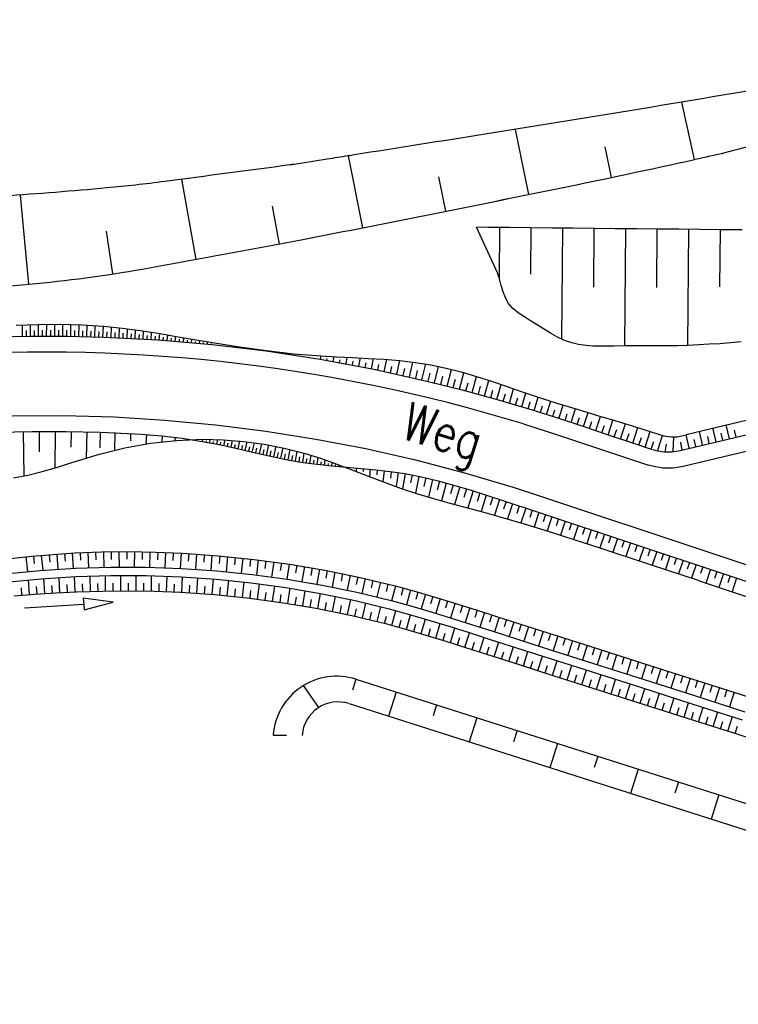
# Model space of a CAD drawing. Extents: x 0 to 1135, y 0 to 420.
# Tile 19 of 81: x 448 to 482, y 45 to 91. Entities that reach past the tile are written whole.
import ezdxf

# ---------------------------------------------------------------- set-up
doc = ezdxf.new("R2010")
doc.units = 0
doc.header["$LTSCALE"] = 2
doc.header["$MEASUREMENT"] = 0
doc.linetypes.add('AUSGEZOGEN', pattern=[0])
for name, color, linetype in [('BOESCHG', 8, 'AUSGEZOGEN'), ('Regenrückhaltebecken', 15, 'CONTINUOUS'), ('RRB', 4, 'AUSGEZOGEN'), ('SCHRIFT', 8, 'AUSGEZOGEN'), ('Wege', 15, 'CONTINUOUS')]:
    doc.layers.add(name, color=color, linetype=linetype)
doc.styles.add('ROMANS', font='romans.shx', dxfattribs={"width": 0.8})

msp = doc.modelspace()

# ---------------------------------------------------------------- linework, layer by layer
at = {"layer": 'BOESCHG'}
for p, q in [((479.713, 84.803), (479.113, 87.514)), ((471.885, 83.153), (471.26, 86.229)), ((475.803, 83.96), (475.497, 85.412)), ((464.041, 81.581), (463.369, 84.979)), ((456.181, 80.09), (455.489, 83.872)), ((467.964, 82.362), (467.639, 83.983)), ((448.272, 78.912), (447.87, 83.129)), ((460.115, 80.814), (459.78, 82.604)), ((452.241, 79.402), (451.935, 81.418))]:
    msp.add_line(p, q, dxfattribs=at)
at = {"layer": 'BOESCHG', "flags": 128}
msp.add_lwpolyline([(491.351, 87.728, 0.012225), (497.87, 89.572, 0.056242), (499.223, 90.164, 0.166971), (499.986, 91.042, 0.111951), (500.26, 92.73, 0.000797), (500.111, 95.083, 0.000134), (499.195, 109.121, 0.000108), (498.316, 122.491, 0.000342), (498.035, 126.71, 0.083011), (497.208, 130.199, 0.080899), (495.254, 133.315, 0.069591), (493.033, 135.226, 0.052194), (489.552, 136.982, 0.023628), (485.152, 138.419, 0.028294), (481.372, 139.232, 0.023549), (475.201, 139.902, 0.030803), (470.452, 139.899, 0.017703), (466.799, 139.542, 0.019195), (463.462, 138.965, 0.027047), (460.142, 138.068, 0.041008), (458.05, 137.184, 0.044655), (456.286, 136.051, 0.031274), (454.044, 134.073, 0.055792), (451.161, 130.464, -0.066635), (448.679, 127.491, -0.007216), (446.027, 125.129, 0.003732), (440.869, 120.598, 0.004766), (434.516, 114.824, 0.018013), (432.906, 113.221, 0.139487), (431.866, 111.194, 0.07669), (431.686, 107.111, 0.002816), (432.018, 104.228, -0.002001), (432.492, 100.172, -0.006098), (433.651, 88.624, 0.012268), (434.299, 82.891, 0.068424), (434.63, 81.709, 0.062356), (435.316, 80.552, 0.112055), (436.02, 79.973, 0.051526), (437.855, 79.278, 0.07207), (443.534, 78.62, 0.037905), (454.305, 79.748, 0.000641), (459.79, 80.754, 0.002617), (461.132, 81.01, 0.002155), (473.749, 83.535, 0.004263), (480.112, 84.893, 0.007068), (481.516, 85.226, 0.001005)], format="xyb", close=True, dxfattribs=at)
at = {"layer": 'BOESCHG'}
msp.add_lwpolyline([(495.217, 93.485, -0.010609), (493.742, 91.427, -0.035963), (493.251, 90.862, -0.02868), (492.869, 90.522, -0.03521), (492.525, 90.287, -0.050395), (491.827, 89.969, -0.027124), (490.455, 89.585, -0.011622), (485.446, 88.595, -0.003747), (469.822, 86.001, -0.000012), (463.644, 85.023, -0.000238), (463.34, 84.975, -0.000147), (462.367, 84.822, -0.000091), (460.802, 84.577, -0.005833), (460.607, 84.549, -0.000193), (454.681, 83.766, -0.010031), (451.952, 83.462, -0.005648), (447.091, 83.074)], format="xyb", dxfattribs=at)
at = {"layer": 'Regenrückhaltebecken', "linetype": 'Continuous'}
for p, q in [((470.504, 81.592), (470.486, 79.228)), ((471.993, 81.577), (471.976, 79.39)), ((473.481, 81.562), (473.441, 76.322)), ((474.97, 81.548), (474.948, 78.769)), ((476.458, 81.533), (476.416, 75.998)), ((477.947, 81.518), (477.925, 78.76)), ((479.435, 81.503), (479.393, 76.022)), ((480.924, 81.489), (480.903, 78.796))]:
    msp.add_line(p, q, dxfattribs=at)
for points in [[(481.918, 76.185), (480.918, 76.106), (480.417, 76.075), (479.917, 76.047), (479.417, 76.023), (478.916, 76.006), (478.416, 76.001), (477.916, 76.002), (477.416, 76), (476.916, 75.998), (476.416, 75.998), (475.916, 75.995), (475.583, 75.988), (475.25, 75.984), (474.916, 75.991), (474.579, 76.015), (474.245, 76.063), (473.918, 76.141), (473.574, 76.263), (473.242, 76.418), (472.922, 76.595), (472.59, 76.801), (472.261, 77.012), (471.928, 77.221), (471.653, 77.386), (471.386, 77.561), (471.141, 77.761), (470.936, 78.004), (470.795, 78.264), (470.684, 78.555), (470.592, 78.86), (470.505, 79.163), (470.411, 79.448), (469.425, 81.603)], [(481.971, 81.478), (480.971, 81.488), (479.971, 81.498), (478.971, 81.508), (477.971, 81.518), (476.971, 81.528), (475.971, 81.538), (474.971, 81.548), (473.971, 81.558), (472.971, 81.567), (471.971, 81.577), (470.971, 81.587), (469.971, 81.597), (469.425, 81.603)]]:
    msp.add_lwpolyline(points, dxfattribs=at)
at = {"layer": 'RRB', "flags": 128}
msp.add_lwpolyline([(491.351, 87.728, 0.012225), (497.87, 89.572, 0.056242), (499.223, 90.164, 0.166971), (499.986, 91.042, 0.111951), (500.26, 92.73, 0.000797), (500.111, 95.082, 0.000134), (499.195, 109.121, 0.000108), (498.316, 122.491, 0.000342), (498.035, 126.71, 0.083011), (497.208, 130.199, 0.080899), (495.254, 133.315, 0.069591), (493.033, 135.226, 0.052194), (489.552, 136.982, 0.023628), (485.152, 138.419, 0.028294), (481.372, 139.232, 0.023549), (475.201, 139.902, 0.030803), (470.453, 139.899, 0.017703), (466.799, 139.542, 0.019195), (463.463, 138.965, 0.027047), (460.142, 138.068, 0.041008), (458.05, 137.184, 0.044655), (456.286, 136.051, 0.031274), (454.044, 134.073, 0.055792), (451.161, 130.464, -0.066635), (448.679, 127.491, -0.007216), (446.027, 125.129, 0.003732), (440.869, 120.598, 0.004766), (434.516, 114.824, 0.018013), (432.906, 113.221, 0.139487), (431.866, 111.194, 0.07669), (431.686, 107.111, 0.002816), (432.018, 104.228, -0.002001), (432.492, 100.172, -0.006098), (433.651, 88.624, 0.012268), (434.299, 82.891, 0.068424), (434.63, 81.709, 0.062356), (435.316, 80.551, 0.112055), (436.02, 79.973, 0.051526), (437.855, 79.278, 0.07207), (443.534, 78.62, 0.037905), (454.305, 79.748, 0.000641), (459.79, 80.754, 0.002617), (461.132, 81.01, 0.002155), (473.749, 83.534, 0.004263), (480.112, 84.893, 0.007068), (481.516, 85.226, 0.001005)], format="xyb", close=True, dxfattribs=at)
at = {"layer": 'Wege', "linetype": 'Continuous'}
for p, q in [((447.971, 76.454), (447.963, 76.989)), ((448.349, 76.458), (448.347, 77.003)), ((448.73, 76.461), (448.729, 77.013)), ((449.11, 76.462), (449.112, 77.02)), ((449.49, 76.461), (449.494, 77.023)), ((449.87, 76.458), (449.877, 77.021)), ((450.251, 76.453), (450.259, 77.015)), ((450.63, 76.446), (450.642, 77.003)), ((451.011, 76.438), (451.024, 76.986)), ((451.391, 76.427), (451.406, 76.964)), ((451.771, 76.416), (451.788, 76.935)), ((452.151, 76.401), (452.17, 76.9)), ((452.531, 76.385), (452.55, 76.858)), ((452.91, 76.367), (452.931, 76.812)), ((453.291, 76.347), (453.311, 76.761)), ((448.16, 76.456), (448.157, 76.726)), ((448.54, 76.46), (448.539, 76.734)), ((448.92, 76.462), (448.92, 76.739)), ((449.3, 76.461), (449.302, 76.742)), ((449.68, 76.46), (449.683, 76.741)), ((450.061, 76.456), (450.064, 76.737)), ((450.441, 76.45), (450.446, 76.73)), ((450.821, 76.442), (450.827, 76.719)), ((451.201, 76.433), (451.208, 76.704)), ((451.581, 76.422), (451.589, 76.686)), ((451.961, 76.408), (451.97, 76.663)), ((452.341, 76.393), (452.35, 76.636)), ((452.721, 76.377), (452.731, 76.606)), ((453.101, 76.357), (453.111, 76.572)), ((453.481, 76.338), (453.491, 76.536)), ((453.671, 76.326), (453.691, 76.706)), ((453.86, 76.314), (453.871, 76.495)), ((454.051, 76.302), (454.071, 76.647)), ((454.24, 76.29), (454.25, 76.453)), ((454.43, 76.278), (454.45, 76.585)), ((454.619, 76.264), (454.63, 76.409)), ((454.81, 76.25), (454.829, 76.522)), ((455, 76.236), (455.009, 76.362)), ((455.189, 76.222), (455.207, 76.456)), ((455.379, 76.206), (455.387, 76.315)), ((455.568, 76.19), (455.585, 76.39)), ((455.948, 76.157), (455.963, 76.324)), ((455.758, 76.174), (455.766, 76.265)), ((456.137, 76.141), (456.144, 76.216)), ((456.327, 76.122), (456.34, 76.258)), ((456.517, 76.104), (456.523, 76.165)), ((456.706, 76.086), (456.717, 76.193)), ((456.896, 76.068), (456.901, 76.114)), ((462.048, 75.37), (462.076, 75.527)), ((462.351, 75.317), (462.367, 75.413)), ((462.652, 75.264), (462.693, 75.491)), ((463.255, 75.154), (463.313, 75.461)), ((463.857, 75.039), (463.933, 75.432)), ((464.457, 74.92), (464.554, 75.399)), ((465.055, 74.797), (465.175, 75.359)), ((462.954, 75.21), (462.978, 75.343)), ((463.556, 75.098), (463.59, 75.272)), ((464.157, 74.981), (464.2, 75.199)), ((464.756, 74.859), (464.81, 75.12)), ((465.353, 74.733), (465.42, 75.034)), ((465.652, 74.669), (465.796, 75.306)), ((465.95, 74.602), (466.027, 74.938)), ((466.249, 74.535), (466.411, 75.237)), ((466.843, 74.397), (467.023, 75.147)), ((467.436, 74.254), (467.63, 75.032)), ((468.03, 74.106), (468.231, 74.893)), ((466.547, 74.466), (466.632, 74.831)), ((467.14, 74.327), (467.234, 74.71)), ((467.733, 74.181), (467.832, 74.573)), ((468.324, 74.031), (468.427, 74.423)), ((468.62, 73.954), (468.827, 74.733)), ((469.211, 73.798), (469.418, 74.558)), ((468.916, 73.876), (469.019, 74.262)), ((469.506, 73.717), (469.609, 74.091)), ((469.799, 73.636), (470.006, 74.37)), ((470.386, 73.47), (470.592, 74.175)), ((470.973, 73.3), (471.175, 73.976)), ((470.093, 73.554), (470.196, 73.913)), ((470.68, 73.386), (470.782, 73.731)), ((471.267, 73.213), (471.366, 73.544)), ((471.561, 73.124), (471.756, 73.777)), ((472.145, 72.945), (472.34, 73.582)), ((471.853, 73.035), (471.951, 73.357)), ((472.436, 72.855), (472.535, 73.17)), ((472.727, 72.762), (472.927, 73.392)), ((473.311, 72.575), (473.514, 73.207)), ((473.892, 72.386), (474.103, 73.027)), ((473.019, 72.669), (473.12, 72.984)), ((473.601, 72.481), (473.705, 72.799)), ((474.182, 72.29), (474.29, 72.614)), ((474.473, 72.193), (474.692, 72.849)), ((475.055, 71.999), (475.28, 72.673)), ((474.764, 72.096), (474.875, 72.429)), ((475.346, 71.901), (475.46, 72.243)), ((475.637, 71.803), (475.868, 72.497)), ((476.218, 71.607), (476.455, 72.32)), ((476.799, 71.411), (477.042, 72.139)), ((480.736, 71.47), (480.587, 72.127)), ((481.372, 71.617), (481.222, 72.276)), ((447.999, 71.955), (448.028, 69.857)), ((448.755, 71.962), (448.758, 70.997)), ((449.511, 71.961), (449.493, 70.241)), ((450.261, 71.952), (450.249, 71.212)), ((451.01, 71.936), (450.981, 70.705)), ((451.637, 71.918), (451.625, 71.178)), ((452.324, 71.902), (452.316, 71.062)), ((453.074, 71.853), (453.068, 71.523)), ((453.822, 71.819), (453.801, 71.361)), ((454.563, 71.747), (454.558, 71.46)), ((455.182, 71.673), (455.168, 71.528)), ((475.927, 71.705), (476.044, 72.057)), ((476.509, 71.509), (476.629, 71.87)), ((477.09, 71.314), (477.212, 71.681)), ((477.381, 71.216), (477.627, 71.955)), ((477.963, 71.021), (478.211, 71.767)), ((478.716, 70.999), (478.735, 71.702)), ((479.464, 71.182), (479.323, 71.803)), ((480.099, 71.329), (479.957, 71.954)), ((480.418, 71.397), (480.344, 71.724)), ((481.054, 71.543), (480.979, 71.872)), ((481.69, 71.69), (481.614, 72.021)), ((456.474, 71.487), (456.492, 71.587)), ((456.643, 71.456), (456.655, 71.522)), ((456.812, 71.425), (456.843, 71.586)), ((456.98, 71.392), (456.999, 71.487)), ((457.149, 71.357), (457.194, 71.577)), ((457.317, 71.322), (457.343, 71.446)), ((457.485, 71.287), (457.544, 71.561)), ((457.653, 71.25), (457.685, 71.4)), ((457.82, 71.213), (457.893, 71.538)), ((457.988, 71.175), (458.027, 71.35)), ((458.156, 71.137), (458.24, 71.509)), ((458.324, 71.098), (458.368, 71.295)), ((458.491, 71.059), (458.585, 71.472)), ((458.659, 71.021), (458.708, 71.236)), ((458.827, 70.982), (458.928, 71.429)), ((458.995, 70.943), (459.047, 71.174)), ((459.163, 70.905), (459.27, 71.379)), ((459.5, 70.829), (459.609, 71.322)), ((459.839, 70.755), (459.947, 71.258)), ((460.178, 70.684), (460.282, 71.188)), ((477.672, 71.119), (477.796, 71.49)), ((478.329, 70.981), (478.398, 71.353)), ((479.061, 71.454), (479.123, 71.056)), ((479.781, 71.255), (479.707, 71.585)), ((459.332, 70.867), (459.386, 71.109)), ((459.669, 70.791), (459.724, 71.042)), ((460.008, 70.719), (460.061, 70.972)), ((460.349, 70.65), (460.398, 70.9)), ((460.52, 70.617), (460.614, 71.112)), ((460.692, 70.585), (460.735, 70.828)), ((460.863, 70.555), (460.945, 71.028)), ((461.037, 70.526), (461.073, 70.755)), ((461.208, 70.499), (461.277, 70.936)), ((461.55, 70.446), (461.609, 70.833)), ((461.896, 70.397), (461.94, 70.729)), ((461.379, 70.472), (461.411, 70.677)), ((461.723, 70.421), (461.749, 70.601)), ((462.07, 70.388), (462.088, 70.526)), ((462.242, 70.354), (462.272, 70.616)), ((462.418, 70.351), (462.428, 70.45)), ((462.583, 70.333), (462.605, 70.498)), ((462.757, 70.317), (462.764, 70.375)), ((462.931, 70.302), (462.939, 70.377)), ((463.105, 70.286), (463.108, 70.312)), ((463.738, 70.219), (463.73, 70.075)), ((464.069, 70.199), (464.06, 70.073)), ((464.401, 70.172), (464.369, 69.825)), ((464.73, 70.14), (464.707, 69.91)), ((465.061, 70.103), (464.999, 69.584)), ((465.391, 70.06), (465.349, 69.748)), ((465.72, 70.013), (465.622, 69.357)), ((466.047, 69.962), (465.921, 69.25)), ((466.374, 69.903), (466.301, 69.525)), ((466.7, 69.838), (466.533, 69.049)), ((467.024, 69.767), (466.932, 69.36)), ((467.347, 69.691), (467.147, 68.861)), ((467.67, 69.61), (467.562, 69.191)), ((467.991, 69.524), (467.762, 68.684)), ((468.31, 69.435), (468.191, 69.017)), ((468.627, 69.342), (468.382, 68.513)), ((468.943, 69.247), (468.818, 68.838)), ((469.257, 69.15), (469.006, 68.345)), ((469.57, 69.051), (469.445, 68.656)), ((469.882, 68.951), (469.633, 68.176)), ((470.193, 68.849), (470.07, 68.47)), ((470.503, 68.747), (470.262, 68.005)), ((470.813, 68.645), (470.695, 68.281)), ((471.123, 68.543), (470.89, 67.827)), ((471.433, 68.441), (471.318, 68.088)), ((471.743, 68.339), (471.516, 67.642)), ((472.052, 68.237), (471.94, 67.893)), ((472.362, 68.136), (472.14, 67.453)), ((472.672, 68.034), (472.562, 67.695)), ((472.982, 67.932), (472.763, 67.259)), ((473.292, 67.83), (473.183, 67.495)), ((473.601, 67.728), (473.384, 67.061)), ((473.911, 67.626), (473.803, 67.293)), ((474.221, 67.524), (474.005, 66.86)), ((476.6, 67.526), (476.6, 67.526)), ((474.531, 67.421), (474.423, 67.09)), ((474.84, 67.319), (474.625, 66.658)), ((475.15, 67.217), (475.043, 66.887)), ((475.46, 67.114), (475.245, 66.455)), ((475.769, 67.012), (475.662, 66.683)), ((476.08, 66.909), (475.864, 66.252)), ((476.391, 66.806), (476.282, 66.478)), ((476.702, 66.703), (476.481, 66.05)), ((477.011, 66.6), (476.901, 66.274)), ((448.494, 66.07), (448.527, 65.723)), ((448.858, 66.104), (448.922, 65.405)), ((449.223, 66.135), (449.253, 65.784)), ((449.589, 66.164), (449.643, 65.456)), ((449.954, 66.19), (449.979, 65.834)), ((450.321, 66.213), (450.365, 65.496)), ((450.687, 66.233), (450.706, 65.872)), ((451.054, 66.25), (451.086, 65.526)), ((451.421, 66.263), (451.434, 65.9)), ((451.788, 66.273), (451.809, 65.546)), ((452.154, 66.28), (452.162, 65.916)), ((452.523, 66.283), (452.53, 65.555)), ((452.891, 66.284), (452.891, 65.92)), ((453.257, 66.282), (453.252, 65.555)), ((453.624, 66.277), (453.619, 65.914)), ((453.991, 66.269), (453.975, 65.544)), ((454.359, 66.258), (454.347, 65.897)), ((454.727, 66.245), (454.695, 65.523)), ((455.093, 66.229), (455.075, 65.869)), ((455.46, 66.211), (455.417, 65.492)), ((455.824, 66.189), (455.802, 65.83)), ((456.19, 66.166), (456.141, 65.45)), ((456.555, 66.14), (456.529, 65.782)), ((456.921, 66.112), (456.863, 65.396)), ((457.285, 66.081), (457.255, 65.723)), ((477.321, 66.497), (477.101, 65.847)), ((477.63, 66.394), (477.521, 66.07)), ((477.939, 66.291), (477.721, 65.644)), ((478.249, 66.188), (478.14, 65.865)), ((478.558, 66.085), (478.341, 65.441)), ((448.129, 66.035), (448.2, 65.345)), ((457.65, 66.048), (457.585, 65.333)), ((458.014, 66.012), (457.98, 65.655)), ((458.38, 65.974), (458.304, 65.259)), ((458.744, 65.932), (458.704, 65.576)), ((459.11, 65.89), (459.021, 65.176)), ((459.472, 65.843), (459.426, 65.486)), ((459.836, 65.795), (459.739, 65.082)), ((460.198, 65.743), (460.148, 65.387)), ((460.561, 65.691), (460.456, 64.978)), ((460.923, 65.634), (460.868, 65.278)), ((478.868, 65.982), (478.759, 65.661)), ((479.177, 65.879), (478.961, 65.238)), ((479.487, 65.776), (479.379, 65.456)), ((479.796, 65.673), (479.581, 65.035)), ((451.178, 64.403), (451.158, 65.128)), ((451.897, 64.42), (451.887, 65.147)), ((452.619, 64.428), (452.614, 65.155)), ((453.338, 64.427), (453.344, 65.154)), ((454.06, 64.418), (454.071, 65.142)), ((454.777, 64.397), (454.802, 65.119)), ((461.285, 65.575), (461.17, 64.864)), ((461.647, 65.514), (461.587, 65.159)), ((462.008, 65.449), (461.882, 64.74)), ((462.369, 65.383), (462.303, 65.028)), ((462.729, 65.313), (462.592, 64.606)), ((463.088, 65.241), (463.018, 64.888)), ((463.448, 65.166), (463.301, 64.461)), ((480.105, 65.57), (479.998, 65.251)), ((480.468, 65.45), (480.251, 64.783)), ((480.778, 65.348), (480.67, 65.015)), ((481.088, 65.246), (480.872, 64.582)), ((481.398, 65.144), (481.29, 64.812)), ((448.303, 64.257), (448.248, 64.948)), ((449.02, 64.309), (448.975, 65.008)), ((449.379, 64.331), (449.359, 64.683)), ((449.739, 64.349), (449.703, 65.058)), ((450.099, 64.366), (450.082, 64.723)), ((450.458, 64.38), (450.43, 65.099)), ((450.819, 64.392), (450.806, 64.753)), ((451.538, 64.412), (451.53, 64.775)), ((452.258, 64.425), (452.255, 64.789)), ((452.979, 64.429), (452.979, 64.793)), ((453.699, 64.424), (453.703, 64.787)), ((454.419, 64.409), (454.428, 64.77)), ((455.135, 64.383), (455.151, 64.743)), ((455.495, 64.366), (455.532, 65.085)), ((455.854, 64.346), (455.875, 64.705)), ((456.212, 64.323), (456.26, 65.04)), ((456.571, 64.298), (456.597, 64.656)), ((456.929, 64.269), (456.988, 64.985)), ((457.646, 64.205), (457.714, 64.918)), ((458.361, 64.128), (458.44, 64.842)), ((459.075, 64.042), (459.164, 64.755)), ((459.787, 63.945), (459.887, 64.657)), ((463.807, 65.088), (463.73, 64.736)), ((464.166, 65.007), (464.004, 64.305)), ((464.525, 64.924), (464.44, 64.574)), ((464.881, 64.838), (464.707, 64.139)), ((465.237, 64.749), (465.147, 64.4)), ((465.593, 64.658), (465.408, 63.962)), ((481.707, 65.041), (481.492, 64.38)), ((447.945, 64.225), (447.915, 64.569)), ((448.662, 64.285), (448.637, 64.632)), ((457.288, 64.238), (457.319, 64.596)), ((458.003, 64.167), (458.04, 64.525)), ((458.718, 64.087), (458.76, 64.443)), ((459.431, 63.994), (459.478, 64.351)), ((460.143, 63.893), (460.196, 64.249)), ((460.498, 63.838), (460.609, 64.549)), ((461.208, 63.721), (461.329, 64.431)), ((461.917, 63.595), (462.046, 64.304)), ((465.947, 64.563), (465.852, 64.216)), ((466.301, 64.466), (466.105, 63.773)), ((466.654, 64.366), (466.554, 64.021)), ((467.006, 64.265), (466.801, 63.575)), ((460.853, 63.781), (460.911, 64.137)), ((461.563, 63.659), (461.625, 64.014)), ((462.27, 63.527), (462.337, 63.881)), ((462.623, 63.457), (462.762, 64.164)), ((462.975, 63.385), (463.047, 63.738)), ((463.327, 63.309), (463.476, 64.014)), ((464.027, 63.151), (464.189, 63.853)), ((467.357, 64.161), (467.253, 63.817)), ((467.707, 64.056), (467.496, 63.368)), ((468.056, 63.949), (467.95, 63.606)), ((468.405, 63.841), (468.19, 63.155)), ((468.754, 63.732), (468.645, 63.389)), ((463.678, 63.231), (463.755, 63.583)), ((464.375, 63.067), (464.46, 63.417)), ((464.723, 62.981), (464.9, 63.679)), ((465.42, 62.8), (465.605, 63.496)), ((466.113, 62.608), (466.308, 63.301)), ((469.101, 63.623), (468.883, 62.937)), ((469.448, 63.512), (469.339, 63.169)), ((469.795, 63.402), (469.577, 62.715)), ((470.142, 63.29), (470.033, 62.947)), ((465.071, 62.892), (465.163, 63.24)), ((465.767, 62.705), (465.862, 63.052)), ((466.459, 62.508), (466.559, 62.854)), ((466.804, 62.407), (467.009, 63.097)), ((467.493, 62.198), (467.706, 62.886)), ((470.489, 63.179), (470.271, 62.493)), ((470.836, 63.068), (470.727, 62.725)), ((471.183, 62.957), (470.965, 62.271)), ((471.53, 62.847), (471.421, 62.503)), ((467.149, 62.303), (467.253, 62.648)), ((467.838, 62.092), (467.946, 62.435)), ((468.183, 61.984), (468.4, 62.67)), ((468.873, 61.765), (469.091, 62.451)), ((471.876, 62.736), (471.658, 62.049)), ((472.223, 62.625), (472.114, 62.282)), ((472.57, 62.514), (472.352, 61.828)), ((472.917, 62.404), (472.808, 62.061)), ((468.528, 61.875), (468.637, 62.218)), ((469.218, 61.655), (469.327, 61.998)), ((469.563, 61.544), (469.781, 62.23)), ((470.253, 61.323), (470.471, 62.009)), ((473.264, 62.293), (473.046, 61.607)), ((473.611, 62.183), (473.502, 61.84)), ((473.958, 62.072), (473.74, 61.386)), ((474.305, 61.962), (474.196, 61.618)), ((469.908, 61.433), (470.017, 61.777)), ((470.598, 61.212), (470.707, 61.556)), ((470.943, 61.102), (471.161, 61.789)), ((471.633, 60.882), (471.851, 61.568)), ((474.652, 61.851), (474.434, 61.165)), ((474.999, 61.741), (474.89, 61.397)), ((475.346, 61.63), (475.128, 60.944)), ((475.693, 61.519), (475.584, 61.176)), ((476.04, 61.409), (475.822, 60.723)), ((471.288, 60.992), (471.397, 61.335)), ((471.978, 60.772), (472.087, 61.115)), ((472.323, 60.662), (472.541, 61.348)), ((473.013, 60.442), (473.231, 61.128)), ((476.387, 61.298), (476.278, 60.955)), ((476.734, 61.187), (476.516, 60.501)), ((477.081, 61.077), (476.972, 60.734)), ((477.428, 60.966), (477.21, 60.28)), ((472.668, 60.552), (472.777, 60.895)), ((473.358, 60.332), (473.467, 60.675)), ((473.703, 60.222), (473.921, 60.908)), ((474.394, 60.002), (474.612, 60.688)), ((475.084, 59.782), (475.302, 60.469)), ((477.775, 60.855), (477.666, 60.512)), ((478.122, 60.745), (477.904, 60.058)), ((478.469, 60.634), (478.36, 60.291)), ((478.815, 60.523), (478.597, 59.837)), ((463.721, 60.258), (463.554, 59.734)), ((463.721, 60.258), (500.001, 48.684)), ((474.049, 60.112), (474.158, 60.455)), ((474.739, 59.892), (474.848, 60.235)), ((475.429, 59.672), (475.538, 60.015)), ((475.774, 59.562), (475.992, 60.248)), ((476.464, 59.342), (476.682, 60.028)), ((479.162, 60.412), (479.053, 60.069)), ((479.509, 60.302), (479.291, 59.616)), ((479.856, 60.191), (479.747, 59.848)), ((480.203, 60.08), (479.985, 59.394)), ((461.232, 59.953), (461.955, 58.911)), ((465.626, 59.65), (465.261, 58.507)), ((476.119, 59.452), (476.228, 59.795)), ((476.809, 59.232), (476.918, 59.575)), ((477.154, 59.122), (477.372, 59.808)), ((477.845, 58.902), (478.062, 59.588)), ((480.55, 59.97), (480.441, 59.626)), ((480.897, 59.859), (480.679, 59.173)), ((481.244, 59.748), (481.135, 59.405)), ((481.591, 59.638), (481.373, 58.951)), ((463.395, 59.103), (499.809, 47.485)), ((477.499, 59.012), (477.608, 59.355)), ((478.19, 58.792), (478.299, 59.135)), ((478.535, 58.681), (478.753, 59.368)), ((479.225, 58.461), (479.443, 59.147)), ((467.532, 59.043), (467.364, 58.519)), ((478.88, 58.571), (478.989, 58.914)), ((479.57, 58.351), (479.679, 58.694)), ((479.915, 58.241), (480.133, 58.927)), ((480.605, 58.021), (480.823, 58.707)), ((469.437, 58.435), (469.072, 57.291)), ((480.26, 58.131), (480.369, 58.474)), ((480.95, 57.911), (481.059, 58.254)), ((481.295, 57.8), (481.513, 58.487)), ((471.342, 57.827), (471.175, 57.303)), ((481.64, 57.69), (481.749, 58.034)), ((459.817, 57.616), (460.448, 57.61)), ((473.248, 57.219), (472.883, 56.076)), ((475.153, 56.611), (474.986, 56.087)), ((477.058, 56.003), (476.694, 54.86)), ((478.964, 55.395), (478.797, 54.871)), ((480.869, 54.787), (480.505, 53.644))]:
    msp.add_line(p, q, dxfattribs=at)
for points in [[(447.667, 76.976), (448.705, 77.013), (449.743, 77.023), (450.779, 76.998), (451.812, 76.933), (452.67, 76.845), (453.527, 76.73), (454.381, 76.597), (455.234, 76.452), (456.087, 76.302), (456.94, 76.155), (458.214, 75.952), (459.491, 75.776), (460.773, 75.633), (462.06, 75.528), (462.807, 75.485), (463.555, 75.45), (464.302, 75.413), (465.048, 75.368), (465.791, 75.307), (466.529, 75.222), (467.261, 75.106), (467.984, 74.953), (468.701, 74.769), (469.413, 74.559), (470.122, 74.332), (470.828, 74.094), (471.535, 73.853), (472.241, 73.614), (473.207, 73.303), (474.174, 73.005), (475.142, 72.714), (476.11, 72.424), (477.076, 72.129), (478.267, 71.749)], [(499.636, 76.653), (498.684, 76.97), (498.106, 77.075), (497.421, 77.004), (496.783, 76.744), (496.298, 76.361), (496.172, 76.217), (495.935, 75.965), (495.732, 75.811), (495.507, 75.691), (495.215, 75.592), (479.323, 71.803)], [(441.096, 76.047), (441.507, 76.088), (443.219, 76.235), (444.931, 76.348), (446.645, 76.423), (448.361, 76.459), (450.078, 76.456), (451.794, 76.415), (454.366, 76.282), (456.931, 76.064), (459.488, 75.761), (462.033, 75.372), (464.564, 74.899), (467.078, 74.342), (468.743, 73.923), (470.398, 73.467), (472.043, 72.977), (473.245, 72.597), (474.443, 72.203), (475.639, 71.803), (476.834, 71.4), (477.716, 71.104)], [(499.058, 76.128), (498.515, 76.309), (498.08, 76.388), (497.587, 76.337), (497.128, 76.151), (496.769, 75.866), (496.676, 75.76), (496.392, 75.459), (496.101, 75.236), (495.777, 75.064), (495.402, 74.938), (495.408, 74.939), (479.045, 71.038), (478.652, 70.977), (478.285, 70.981), (477.906, 71.048), (477.76, 71.092)], [(479.944, 64.907), (497.194, 59.17), (497.771, 59.066), (498.456, 59.137), (499.095, 59.396), (499.635, 59.823), (500.009, 60.347), (500.152, 60.688), (504.146, 72.699), (504.251, 73.276), (504.18, 73.962), (503.921, 74.6), (503.493, 75.141), (503.459, 75.165)], [(494.945, 74.058), (479.189, 70.301), (478.705, 70.227), (478.216, 70.232), (477.734, 70.317), (477.546, 70.372)], [(480.159, 65.552), (497.362, 59.831), (497.797, 59.752), (498.29, 59.803), (498.749, 59.99), (499.138, 60.297), (499.411, 60.681), (499.516, 60.928), (503.486, 72.868), (503.565, 73.303), (503.514, 73.795), (503.327, 74.254), (503.207, 74.406)], [(480.395, 66.264), (497.549, 60.559), (497.826, 60.509), (498.106, 60.538), (498.368, 60.644), (498.589, 60.819), (498.752, 61.049), (498.813, 61.193), (502.758, 73.054)], [(435.571, 71.455), (437.937, 71.859), (440.315, 72.185), (442.703, 72.433), (445.097, 72.603), (447.496, 72.694), (449.896, 72.708), (452.295, 72.643), (454.692, 72.499), (457.082, 72.278), (459.463, 71.978), (461.834, 71.601), (464.191, 71.147), (466.532, 70.616), (468.854, 70.008), (471.155, 69.326), (472.296, 68.957), (480.395, 66.264)], [(471.637, 72.318), (473.243, 71.804), (477.546, 70.372)], [(446.788, 71.925), (448.402, 71.96), (450.019, 71.956), (451.637, 71.918), (452.608, 71.88), (453.578, 71.825), (454.545, 71.746), (455.508, 71.636), (456.465, 71.489), (457.257, 71.335), (458.046, 71.162), (458.833, 70.98), (459.621, 70.802), (460.411, 70.638), (461.206, 70.499), (461.893, 70.407), (462.583, 70.333), (463.275, 70.27), (463.967, 70.21), (464.658, 70.145), (465.347, 70.066), (466.031, 69.965), (466.823, 69.813), (467.608, 69.626), (468.388, 69.413), (469.164, 69.179), (469.936, 68.933), (470.707, 68.68), (472.278, 68.163), (473.847, 67.647), (475.414, 67.13), (477.786, 66.342), (480.159, 65.552)], [(447.54, 69.767), (448.218, 69.897), (448.894, 70.067), (449.569, 70.264), (450.245, 70.475), (450.922, 70.687), (451.601, 70.887), (452.807, 71.183), (454.022, 71.401), (455.245, 71.536), (456.475, 71.588), (457.447, 71.567), (458.418, 71.492), (459.384, 71.362), (460.339, 71.176), (461.28, 70.936), (462.056, 70.693), (462.822, 70.421), (463.583, 70.132), (464.341, 69.836), (465.1, 69.545), (465.865, 69.269), (466.624, 69.02), (467.39, 68.79), (468.16, 68.574), (468.933, 68.364), (469.706, 68.157), (470.478, 67.944), (471.664, 67.598), (472.845, 67.233), (474.021, 66.855), (475.195, 66.471), (477.571, 65.693), (479.947, 64.915)], [(447.394, 65.958), (448.406, 66.062), (449.42, 66.152), (450.435, 66.22), (451.706, 66.271), (452.979, 66.284), (454.252, 66.262), (455.524, 66.208), (457.218, 66.088), (458.906, 65.914), (460.588, 65.687), (462.261, 65.403), (463.924, 65.063), (465.573, 64.663), (466.548, 64.397), (467.517, 64.113), (468.483, 63.817), (469.447, 63.513), (470.409, 63.205), (472.791, 62.444), (475.173, 61.685), (477.555, 60.926), (479.936, 60.165), (482.318, 59.406)], [(447.133, 65.235), (448.798, 65.396), (450.469, 65.501), (452.142, 65.552), (453.815, 65.548), (455.487, 65.489), (457.156, 65.373), (458.82, 65.201), (460.478, 64.975), (462.128, 64.695), (463.768, 64.36), (465.394, 63.966), (466.36, 63.702), (467.322, 63.421), (468.28, 63.127), (469.236, 62.825), (470.191, 62.519), (472.572, 61.758), (474.954, 60.999), (477.336, 60.24), (479.717, 59.48), (482.099, 58.72)], [(447.178, 64.837), (448.831, 64.998), (450.488, 65.102), (452.147, 65.152), (453.807, 65.148), (455.466, 65.089), (457.121, 64.974), (458.772, 64.804), (460.417, 64.58), (462.054, 64.302), (463.681, 63.969), (465.294, 63.578), (466.256, 63.316), (467.213, 63.036), (468.167, 62.743), (469.119, 62.442), (470.069, 62.138), (471.657, 61.63), (473.245, 61.124), (474.832, 60.618), (477.214, 59.859), (479.596, 59.098), (481.978, 58.339)], [(447.58, 64.189), (448.558, 64.277), (449.539, 64.34), (450.522, 64.382), (451.75, 64.417), (452.977, 64.429), (454.203, 64.415), (455.428, 64.37), (457.059, 64.259), (458.687, 64.091), (460.308, 63.868), (461.922, 63.594), (463.524, 63.266), (465.114, 62.881), (466.068, 62.621), (467.018, 62.343), (467.964, 62.053), (468.907, 61.754), (469.85, 61.452), (471.438, 60.944), (473.026, 60.438), (474.614, 59.932), (476.995, 59.173), (479.377, 58.413), (481.759, 57.653), (484.14, 56.893)], [(448.065, 63.627), (450.859, 63.808), (450.877, 63.528), (452.256, 63.898), (450.841, 64.087), (450.859, 63.808)]]:
    msp.add_lwpolyline(points, dxfattribs=at)
for centre, radius, start, end in [((449.102, -0.795), 76.5, 72.86986, 94.79456), ((478.708, 73.614), 1.912, 254.9507, 288.7498), ((462.809, 57.4), 3, 72.3056, 175.8678), ((462.878, 57.483), 1.7, 72.3056, 175.9414)]:
    msp.add_arc(centre, radius, start, end, dxfattribs=at)

# ---------------------------------------------------------------- texts
at = {"layer": 'SCHRIFT', "style": 'ROMANS', "width": 0.8}
msp.add_text('Weg', height=1.8, rotation=343.1255, dxfattribs=at).set_placement((465.779, 71.659))

doc.saveas('drawing.dxf')
